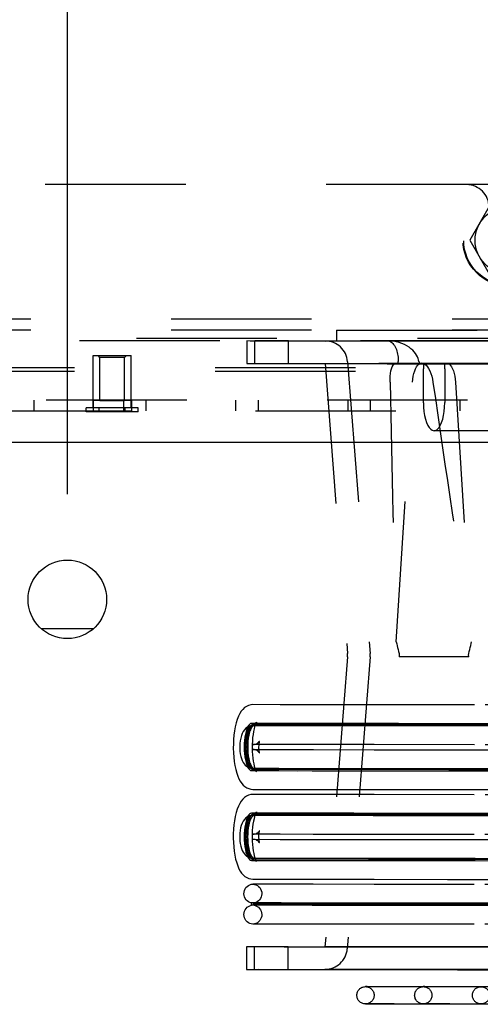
# Model space of a CAD drawing. Header units: inches. Extents: x 0 to 142, y 0 to 92.
# Tile 52 of 65: x 113.08 to 115.64, y 45.84 to 51.33. Entities that reach past the tile are written whole.
import ezdxf

# ---------------------------------------------------------------- set-up
doc = ezdxf.new("R2010")
doc.units = ezdxf.units.IN
doc.header["$LTSCALE"] = 7.824912
doc.header["$MEASUREMENT"] = 0
doc.linetypes.add('HIDDEN', pattern=[0.2, 0.1, -0.1])
doc.layers.get('0').update_dxf_attribs({"linetype": 'CONTINUOUS'})
for name, color, linetype in [('02___PRT_ALL_AXES', 7, 'CONTINUOUS'), ('03___PRT_ALL_CURVES', 7, 'CONTINUOUS'), ('06___PRT_ALL_SURFS', 7, 'CONTINUOUS'), ('DEFAULT_2', 8, 'HIDDEN'), ('DIMENSIONS', 7, 'CONTINUOUS')]:
    doc.layers.add(name, color=color, linetype=linetype)
doc.styles.get("Standard").update_dxf_attribs({"font": 'arial.ttf'})
doc.dimstyles.new('DIMSTYLE_1', dxfattribs={"dimtxt": 0.711356, "dimasz": 0.836889, "dimexe": 0.09, "dimexo": 0.07, "dimgap": 0.0425, "dimtad": 0, "dimtih": 1, "dimtoh": 1, "dimzin": 4, "dimdsep": 46, "dimtxsty": 'Standard', "dimblk": '_FILLED', "dimblk1": '_FILLED', "dimblk2": '_FILLED', "dimcen": 0.09, "dimazin": 1, "dimtfac": 1, "dimtdec": 3, "dimtofl": 0, "dimtmove": 0, "dimatfit": 3, "dimldrblk": '_FILLED', "dimfxl": 1, "dimtolj": 1, "dimtzin": 4, "dimarcsym": 0})

# ---------------------------------------------------------------- blocks, each defined once
blk = doc.blocks.new('_FILLED')
at = {"color": 0, "linetype": 'ByBlock'}
blk.add_solid([(0, 0), (-1, 0.2), (-1, -0.2)], dxfattribs=at)
blk = doc.blocks.new('*D14')
at = {"layer": 'DIMENSIONS', "color": 2, "linetype": 'Continuous'}
for p, q in [((113.3428, 48.6859), (113.3428, 54.9858)), ((119.3428, 48.6859), (119.3428, 54.9858)), ((113.3428, 54.2326), (115.0206, 54.2326)), ((119.3428, 54.2326), (117.665, 54.2326))]:
    blk.add_line(p, q, dxfattribs=at)
at = {"layer": 'DIMENSIONS', "color": 2, "linetype": 'Continuous', "xscale": 0.8368889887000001, "yscale": 0.8368889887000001, "zscale": 0.8368889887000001, "rotation": 180}
blk.add_blockref('_FILLED', (113.3428, 54.2326), dxfattribs=at)
at = {"layer": 'DIMENSIONS', "color": 2, "linetype": 'Continuous', "xscale": 0.8368889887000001, "yscale": 0.8368889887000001, "zscale": 0.8368889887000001}
blk.add_blockref('_FILLED', (119.3428, 54.2326), dxfattribs=at)
at = {"layer": 'DIMENSIONS', "color": 2, "linetype": 'Continuous', "insert": (116.3428, 54.5883), "char_height": 0.71136, "width": 1.933089, "attachment_point": 2, "line_spacing_factor": 0.9}
blk.add_mtext('6.00\\Ptyp.', dxfattribs=at)

msp = doc.modelspace()

# ---------------------------------------------------------------- linework, layer by layer
at = {"color": 3, "linetype": 'Continuous'}
msp.add_line((106.5803, 48.9751), (132.1053, 48.9751), dxfattribs=at)
at = {"color": 7, "linetype": 'Continuous'}
msp.add_line((113.4864, 47.9351), (113.1993, 47.9351), dxfattribs=at)
at = {"color": 3, "linetype": 'Continuous'}
msp.add_circle((113.3428, 48.1001), 0.2188, dxfattribs=at)
at = {"layer": '02___PRT_ALL_AXES', "color": 8, "linetype": 'HIDDEN'}
for p, q in [((114.8428, 49.6001), (114.8428, 49.5401)), ((114.8428, 49.6001), (115.9129, 49.6001)), ((114.8428, 49.5401), (123.8428, 49.5401)), ((113.4868, 49.1661), (113.4868, 49.4576)), ((113.4868, 49.4576), (113.6988, 49.4576)), ((113.6988, 49.1661), (113.6988, 49.4576)), ((113.4863, 49.2101), (113.4863, 49.1501)), ((113.4863, 49.2101), (113.6994, 49.2101)), ((113.6994, 49.2101), (113.6994, 49.1501)), ((113.4863, 49.1501), (113.6994, 49.1501))]:
    msp.add_line(p, q, dxfattribs=at)
at = {"layer": '03___PRT_ALL_CURVES', "color": 8, "linetype": 'HIDDEN'}
for points in [[(114.3766, 47.1528), (114.3691, 47.1552), (114.3618, 47.1622), (114.3552, 47.1737), (114.3492, 47.1894), (114.3444, 47.2083), (114.3409, 47.2298), (114.3387, 47.2531), (114.3379, 47.2778), (114.3387, 47.3021), (114.3409, 47.3255), (114.3444, 47.347), (114.3493, 47.3662), (114.3552, 47.3817), (114.3618, 47.3932), (114.3691, 47.4003), (114.3767, 47.4028)], [(117.2175, 47.4), (116.5782, 47.4004), (115.9911, 47.4009), (115.4682, 47.4014), (115.0202, 47.4019), (114.6484, 47.4023), (114.3767, 47.4028)], [(117.2173, 47.15), (116.578, 47.1504), (115.9909, 47.1509), (115.468, 47.1514), (115.02, 47.1519), (114.6483, 47.1523), (114.3766, 47.1528)], [(114.3764, 46.6528), (114.3688, 46.6552), (114.3616, 46.6622), (114.3549, 46.6737), (114.349, 46.6894), (114.3442, 46.7083), (114.3407, 46.7298), (114.3385, 46.7531), (114.3377, 46.7778), (114.3385, 46.8021), (114.3406, 46.8255), (114.3442, 46.847), (114.3491, 46.8662), (114.3549, 46.8817), (114.3616, 46.8932), (114.3688, 46.9003), (114.3765, 46.9028)], [(117.2172, 46.9), (116.5779, 46.9004), (115.9908, 46.9009), (115.4679, 46.9014), (115.0199, 46.9019), (114.6482, 46.9023), (114.3765, 46.9028)], [(117.2171, 46.65), (116.5778, 46.6504), (115.9907, 46.6509), (115.4678, 46.6514), (115.0198, 46.6519), (114.6481, 46.6523), (114.3764, 46.6528)], [(117.217, 46.4), (116.5777, 46.4004), (115.9906, 46.4009), (115.4677, 46.4014), (115.0197, 46.4019), (114.648, 46.4023), (114.3762, 46.4028)]]:
    msp.add_lwpolyline(points, dxfattribs=at)
at = {"layer": '06___PRT_ALL_SURFS', "color": 8, "linetype": 'HIDDEN'}
for p, q in [((113.4485, 49.1451), (113.4485, 49.1661)), ((113.7372, 49.1661), (113.4485, 49.1661)), ((113.7372, 49.1451), (113.4485, 49.1451)), ((113.5207, 49.1451), (113.5207, 49.1661)), ((113.665, 49.1451), (113.665, 49.1661)), ((113.7372, 49.1451), (113.7372, 49.1661))]:
    msp.add_line(p, q, dxfattribs=at)
at = {"layer": 'DEFAULT_2', "color": 8, "linetype": 'HIDDEN'}
for p, q in [((115.5672, 50.4101), (108.9518, 50.4101)), ((116.0352, 50.4101), (115.5672, 50.4101)), ((115.6929, 50.2876), (115.5847, 50.1001)), ((115.5847, 50.1001), (115.6929, 49.9126)), ((131.9183, 49.6601), (106.7673, 49.6601)), ((131.9183, 49.6001), (106.7673, 49.6001)), ((107.4678, 49.5541), (131.2178, 49.5541)), ((129.8428, 49.5401), (108.8428, 49.5401)), ((114.3424, 49.5395), (114.3423, 49.4145)), ((114.387, 49.4144), (114.387, 49.5394)), ((114.3872, 49.5394), (114.3871, 49.5394)), ((114.412, 49.5394), (114.3872, 49.5394)), ((114.485, 49.5394), (114.412, 49.5394)), ((114.517, 49.5394), (114.485, 49.5394)), ((114.575, 49.5393), (114.517, 49.5394)), ((114.575, 49.4143), (114.575, 49.5393)), ((115.1268, 49.5399), (115.0216, 49.5398)), ((117.697, 49.5382), (115.1268, 49.5399)), ((113.5238, 49.4476), (113.5138, 49.4576)), ((113.5138, 49.4576), (113.6718, 49.4576)), ((113.5238, 49.2076), (113.5238, 49.4476)), ((113.6618, 49.4476), (113.5238, 49.4476)), ((113.6618, 49.4476), (113.6718, 49.4576)), ((113.6618, 49.2076), (113.6618, 49.4476)), ((114.387, 49.4144), (114.3871, 49.4144)), ((114.3871, 49.4144), (114.4114, 49.4144)), ((114.4114, 49.4144), (114.4848, 49.4144)), ((114.4848, 49.4144), (114.517, 49.4144)), ((114.517, 49.4144), (114.5749, 49.4143)), ((114.7793, 49.4142), (114.9038, 47.7989)), ((114.904, 49.4239), (115.0292, 47.7988)), ((115.1739, 49.4148), (115.3136, 49.4147)), ((115.1864, 49.4148), (115.1865, 49.418)), ((115.1865, 49.4212), (115.1866, 49.4245)), ((115.1865, 49.418), (115.1865, 49.4212)), ((115.4445, 49.4148), (115.3035, 49.4149)), ((115.3274, 49.4147), (115.3136, 49.4147)), ((115.4584, 49.4148), (115.3186, 49.4149)), ((115.4583, 49.4148), (115.4445, 49.4148)), ((115.4583, 49.4148), (115.4584, 49.4148)), ((107.9058, 49.3921), (130.7798, 49.3921)), ((107.9058, 49.3721), (130.7798, 49.3721)), ((115.3261, 49.1957), (115.3262, 49.3837)), ((115.4456, 49.3838), (115.4455, 49.1958)), ((115.1752, 47.864), (115.2663, 49.3098)), ((115.5055, 49.31), (115.5952, 47.8643)), ((131.2228, 49.2101), (107.4628, 49.2101)), ((113.1553, 49.2101), (113.1553, 49.1501)), ((113.5238, 49.2076), (113.6618, 49.2076)), ((113.6553, 49.2101), (113.6553, 49.1501)), ((113.7803, 49.2101), (113.7803, 49.1501)), ((114.2803, 49.2101), (114.2803, 49.1501)), ((114.4053, 49.2101), (114.4053, 49.1501)), ((114.9053, 49.2101), (114.9053, 49.1501)), ((115.0303, 49.2101), (115.0303, 49.1501)), ((115.5303, 49.2101), (115.5303, 49.1501)), ((106.5653, 49.1501), (132.1203, 49.1501)), ((117.6967, 49.0382), (115.3857, 49.0397)), ((114.9038, 47.7795), (114.7778, 46.1642)), ((115.0292, 47.7795), (114.9024, 46.1545)), ((114.9038, 47.7795), (114.9038, 47.7989)), ((115.0292, 47.7795), (115.0292, 47.7988)), ((115.5795, 47.7802), (115.1909, 47.7799)), ((114.528, 47.5134), (114.3768, 47.5137)), ((114.7135, 47.5131), (114.528, 47.5134)), ((115.0529, 47.5127), (114.7135, 47.5131)), ((115.6105, 47.5121), (115.0529, 47.5127)), ((116.4524, 47.5114), (115.6105, 47.5121)), ((114.3691, 47.3963), (114.3673, 47.3961)), ((114.5206, 47.409), (114.3691, 47.4093)), ((114.5206, 47.396), (114.3691, 47.3963)), ((114.3843, 47.4093), (114.3823, 47.4091)), ((114.5353, 47.409), (114.3843, 47.4093)), ((114.5353, 47.396), (114.3843, 47.3963)), ((114.7063, 47.4087), (114.5206, 47.409)), ((114.7063, 47.3957), (114.5206, 47.396)), ((114.7205, 47.4087), (114.5353, 47.409)), ((114.7205, 47.3957), (114.5353, 47.396)), ((115.1878, 47.4082), (114.7063, 47.4087)), ((115.1877, 47.3952), (114.7063, 47.3957)), ((114.9385, 47.4085), (114.7205, 47.4087)), ((114.9385, 47.3955), (114.7205, 47.3957)), ((115.7723, 47.4076), (115.0463, 47.4083)), ((115.7723, 47.3946), (115.0463, 47.3953)), ((116.641, 47.4069), (115.6048, 47.4077)), ((116.641, 47.3939), (115.6048, 47.3947)), ((114.5279, 47.2916), (114.3767, 47.2919)), ((114.7134, 47.2913), (114.5279, 47.2916)), ((115.0528, 47.2909), (114.7134, 47.2913)), ((115.6104, 47.2904), (115.0528, 47.2909)), ((116.4523, 47.2896), (115.6104, 47.2904)), ((114.3766, 47.2637), (114.5279, 47.2634)), ((114.5279, 47.2634), (114.7133, 47.2631)), ((114.7133, 47.2631), (115.0527, 47.2627)), ((115.0527, 47.2627), (115.4604, 47.2623)), ((114.3672, 47.1594), (114.369, 47.1593)), ((114.369, 47.1593), (114.5204, 47.159)), ((114.369, 47.1463), (114.5204, 47.146)), ((114.3822, 47.1464), (114.3842, 47.1463)), ((114.5204, 47.159), (114.8254, 47.1586)), ((114.5204, 47.146), (114.8254, 47.1456)), ((114.7062, 47.1587), (114.9384, 47.1585)), ((114.7062, 47.1457), (114.9384, 47.1455)), ((114.9249, 47.1585), (115.0592, 47.1583)), ((114.9249, 47.1455), (115.0592, 47.1453)), ((115.0462, 47.1583), (115.4662, 47.1579)), ((115.0462, 47.1453), (115.4662, 47.1449)), ((115.4545, 47.1579), (115.6159, 47.1577)), ((115.4545, 47.1449), (115.6159, 47.1447)), ((115.6047, 47.1577), (116.1031, 47.1573)), ((115.6047, 47.1447), (116.1031, 47.1443)), ((114.3765, 47.0419), (114.5277, 47.0416)), ((114.5277, 47.0134), (114.3765, 47.0137)), ((114.5277, 47.0416), (114.7132, 47.0413)), ((114.7132, 47.0131), (114.5277, 47.0134)), ((114.7132, 47.0413), (115.0526, 47.0409)), ((115.0526, 47.0127), (114.7132, 47.0131)), ((115.0526, 47.0409), (115.4603, 47.0405)), ((115.6102, 47.0121), (115.0526, 47.0127)), ((116.4522, 47.0114), (115.6102, 47.0121)), ((114.3689, 46.8963), (114.3671, 46.8961)), ((114.5203, 46.909), (114.3689, 46.9093)), ((114.5203, 46.896), (114.3689, 46.8963)), ((114.3841, 46.9093), (114.3821, 46.9091)), ((114.5351, 46.909), (114.3841, 46.9093)), ((114.535, 46.896), (114.3841, 46.8963)), ((114.7061, 46.9087), (114.5203, 46.909)), ((114.7061, 46.8957), (114.5203, 46.896)), ((114.7202, 46.8957), (114.535, 46.896)), ((114.7202, 46.9087), (114.5351, 46.909)), ((115.1875, 46.9082), (114.7061, 46.9087)), ((115.1875, 46.8952), (114.7061, 46.8957)), ((114.9383, 46.9085), (114.7202, 46.9087)), ((114.9383, 46.8955), (114.7202, 46.8957)), ((115.772, 46.8946), (115.046, 46.8953)), ((115.772, 46.9076), (115.0461, 46.9083)), ((116.6408, 46.9069), (115.6045, 46.9077)), ((116.6408, 46.8939), (115.6045, 46.8947)), ((114.5276, 46.7916), (114.3764, 46.7919)), ((114.7131, 46.7913), (114.5276, 46.7916)), ((115.0525, 46.7909), (114.7131, 46.7913)), ((115.6101, 46.7904), (115.0525, 46.7909)), ((116.4521, 46.7896), (115.6101, 46.7904)), ((114.3764, 46.7637), (114.5276, 46.7634)), ((114.5276, 46.7634), (114.7131, 46.7631)), ((114.7131, 46.7631), (115.0525, 46.7627)), ((115.0525, 46.7627), (115.4602, 46.7623)), ((114.367, 46.6594), (114.3688, 46.6593)), ((114.3687, 46.6463), (114.5202, 46.646)), ((114.3688, 46.6593), (114.5202, 46.659)), ((114.382, 46.6464), (114.384, 46.6463)), ((114.5202, 46.659), (114.8251, 46.6586)), ((114.5202, 46.646), (114.8251, 46.6456)), ((114.706, 46.6587), (114.9381, 46.6585)), ((114.706, 46.6457), (114.9381, 46.6455)), ((114.9247, 46.6585), (115.059, 46.6583)), ((114.9247, 46.6455), (115.059, 46.6453)), ((115.0459, 46.6583), (115.466, 46.6579)), ((115.0459, 46.6453), (115.466, 46.6449)), ((115.4543, 46.6579), (115.6157, 46.6577)), ((115.4543, 46.6449), (115.6157, 46.6447)), ((115.6044, 46.6577), (116.1028, 46.6573)), ((115.6044, 46.6447), (116.1028, 46.6443)), ((114.3763, 46.5419), (114.5275, 46.5416)), ((114.5275, 46.5134), (114.3763, 46.5137)), ((114.5275, 46.5416), (114.713, 46.5413)), ((114.713, 46.5131), (114.5275, 46.5134)), ((114.713, 46.5413), (115.0524, 46.5409)), ((115.0524, 46.5127), (114.713, 46.5131)), ((115.0524, 46.5409), (115.4601, 46.5405)), ((115.61, 46.5121), (115.0524, 46.5127)), ((116.4519, 46.5114), (115.61, 46.5121)), ((114.3686, 46.3963), (114.3686, 46.4093)), ((114.5201, 46.409), (114.3686, 46.4093)), ((114.3838, 46.4093), (114.3838, 46.3963)), ((114.5348, 46.409), (114.3838, 46.4093)), ((114.7059, 46.4087), (114.5201, 46.409)), ((114.72, 46.4087), (114.5348, 46.409)), ((115.1873, 46.4082), (114.7059, 46.4087)), ((114.938, 46.4085), (114.72, 46.4087)), ((115.7718, 46.4076), (115.0458, 46.4083)), ((116.6405, 46.4069), (115.6043, 46.4077)), ((114.5201, 46.396), (114.3686, 46.3963)), ((114.5348, 46.396), (114.3838, 46.3963)), ((114.7059, 46.3957), (114.5201, 46.396)), ((114.72, 46.3957), (114.5348, 46.396)), ((115.1873, 46.3952), (114.7059, 46.3957)), ((114.938, 46.3955), (114.72, 46.3957)), ((115.7718, 46.3946), (115.0458, 46.3953)), ((116.6405, 46.3939), (115.6043, 46.3947)), ((114.5274, 46.2916), (114.3762, 46.2919)), ((114.7129, 46.2913), (114.5274, 46.2916)), ((115.0523, 46.2909), (114.7129, 46.2913)), ((115.6099, 46.2904), (115.0523, 46.2909)), ((116.4518, 46.2896), (115.6099, 46.2904)), ((114.3408, 46.1645), (114.3407, 46.0395)), ((114.3854, 46.0394), (114.3854, 46.1644)), ((114.3856, 46.1644), (114.3855, 46.1644)), ((114.4104, 46.1645), (114.3856, 46.1644)), ((114.4834, 46.1644), (114.4104, 46.1645)), ((114.5154, 46.1644), (114.4834, 46.1644)), ((114.5734, 46.1643), (114.5154, 46.1644)), ((114.5734, 46.0393), (114.5734, 46.1643)), ((114.3854, 46.0394), (114.3855, 46.0394)), ((114.3855, 46.0394), (114.4098, 46.0395)), ((114.4098, 46.0395), (114.4832, 46.0394)), ((114.4832, 46.0394), (114.5154, 46.0394)), ((114.5154, 46.0394), (114.5733, 46.0393))]:
    msp.add_line(p, q, dxfattribs=at)
for points in [[(118.0752, 49.5354), (116.5282, 49.5365), (116.2528, 49.5367), (115.9918, 49.5369), (115.7467, 49.5371), (115.5183, 49.5374), (115.3079, 49.5376), (115.1162, 49.5378), (114.9441, 49.538), (114.7923, 49.5383), (114.6617, 49.5385), (114.5527, 49.5387), (114.466, 49.5389), (114.402, 49.5391), (114.361, 49.5392), (114.3432, 49.5394), (114.3424, 49.5395)], [(114.7981, 49.539), (114.7892, 49.5391), (114.7794, 49.5392), (114.7892, 49.5394), (114.8184, 49.5395), (114.8671, 49.5396), (114.9349, 49.5397), (115.0216, 49.5398)], [(116.8073, 49.5365), (115.9118, 49.5373), (115.7223, 49.5375), (115.5484, 49.5377), (115.3907, 49.5379), (115.25, 49.5381), (115.1267, 49.5383), (115.0216, 49.5384), (114.9349, 49.5386), (114.8671, 49.5388), (114.8184, 49.5389), (114.7981, 49.539)], [(115.1267, 49.5399), (115.25, 49.54), (115.3907, 49.54), (115.5484, 49.5401), (115.7223, 49.5401)], [(115.1267, 49.5399), (115.1329, 49.5393), (115.1388, 49.5375), (115.1446, 49.5346), (115.1503, 49.5307), (115.1556, 49.5258), (115.1606, 49.52), (115.1652, 49.5136), (115.1693, 49.5065), (115.173, 49.499), (115.1761, 49.4912), (115.1789, 49.4832), (115.1812, 49.4749), (115.183, 49.4666), (115.1845, 49.4582), (115.1856, 49.4497), (115.1862, 49.4413), (115.1866, 49.4328), (115.1866, 49.4245)], [(115.1398, 49.5395), (115.1376, 49.5396), (115.1355, 49.5397), (115.1333, 49.5398), (115.1311, 49.5399), (115.1289, 49.5399), (115.1268, 49.5399)], [(115.3018, 49.4245), (115.2998, 49.4335), (115.2968, 49.4426), (115.2929, 49.4517), (115.288, 49.4607), (115.2821, 49.4698), (115.275, 49.4787), (115.2668, 49.4875), (115.2573, 49.496), (115.2465, 49.5042), (115.2345, 49.5119), (115.2211, 49.519), (115.2066, 49.5253), (115.1911, 49.5306), (115.1747, 49.5348), (115.1576, 49.5378), (115.1398, 49.5395)], [(114.3424, 49.4145), (114.3432, 49.4144), (114.3614, 49.4142), (114.4029, 49.4141), (114.4676, 49.4139), (114.5552, 49.4137), (114.6652, 49.4135), (114.7971, 49.4133), (114.9504, 49.413), (115.1242, 49.4128), (115.318, 49.4126), (115.5305, 49.4124), (115.7611, 49.4121), (116.0084, 49.4119), (116.2716, 49.4117), (116.5492, 49.4114), (117.1428, 49.411)], [(114.7793, 49.4142), (114.78, 49.4143), (114.7962, 49.4144), (114.8343, 49.4146), (114.8944, 49.4147), (114.9758, 49.4148), (115.0785, 49.4149), (115.2017, 49.415), (115.345, 49.415), (115.5075, 49.4151), (115.6886, 49.4151), (115.8873, 49.4151), (116.1026, 49.4151)], [(115.1406, 49.3099), (115.1406, 49.3271), (115.1415, 49.3435), (115.1432, 49.3588), (115.1457, 49.3728), (115.1489, 49.385), (115.1528, 49.3954), (115.1573, 49.4038), (115.1624, 49.4098), (115.168, 49.4135), (115.1739, 49.4148)], [(115.2663, 49.3098), (115.2679, 49.3272), (115.2703, 49.3434), (115.2737, 49.3587), (115.2778, 49.3726), (115.2826, 49.3849), (115.288, 49.3953), (115.2939, 49.4036), (115.3002, 49.4097), (115.3068, 49.4134), (115.3136, 49.4147)], [(115.3018, 49.4245), (115.3021, 49.4229), (115.3024, 49.4213), (115.3027, 49.4197), (115.3029, 49.4181), (115.3032, 49.4165), (115.3035, 49.4149)], [(115.3186, 49.4149), (115.3262, 49.4136), (115.3338, 49.41), (115.3413, 49.4039), (115.3486, 49.3956), (115.3555, 49.3852), (115.3619, 49.373), (115.3677, 49.3591), (115.3726, 49.3437), (115.3767, 49.3273), (115.3798, 49.3101)], [(115.3274, 49.4147), (115.3271, 49.4096), (115.3268, 49.4044), (115.3265, 49.3993), (115.3264, 49.3941), (115.3263, 49.3889), (115.3262, 49.3837)], [(115.4456, 49.3838), (115.4456, 49.389), (115.4455, 49.3942), (115.4453, 49.3994), (115.4451, 49.4045), (115.4448, 49.4097), (115.4445, 49.4148)], [(115.4584, 49.4148), (115.4651, 49.4135), (115.4717, 49.4098), (115.478, 49.4037), (115.4839, 49.3954), (115.4893, 49.385), (115.4941, 49.3728), (115.4982, 49.3589), (115.5015, 49.3436), (115.5039, 49.3273), (115.5055, 49.31)], [(115.3261, 49.1957), (115.3269, 49.1707), (115.3291, 49.1471), (115.3327, 49.1244), (115.3376, 49.1036), (115.3437, 49.0852), (115.3507, 49.0695), (115.3586, 49.0569), (115.3671, 49.0475), (115.3762, 49.0418), (115.3857, 49.0397)], [(115.3857, 49.0397), (115.3949, 49.0416), (115.404, 49.0472), (115.4126, 49.0564), (115.4205, 49.0689), (115.4277, 49.0846), (115.4338, 49.1031), (115.4388, 49.1241), (115.4425, 49.1469), (115.4447, 49.1707), (115.4455, 49.1958)], [(115.1752, 47.864), (115.1778, 47.8531), (115.1803, 47.8422), (115.1829, 47.8314), (115.1856, 47.8207), (115.1882, 47.8099), (115.1909, 47.7993)], [(115.5795, 47.7995), (115.5822, 47.8102), (115.5848, 47.8209), (115.5875, 47.8317), (115.5901, 47.8425), (115.5927, 47.8534), (115.5952, 47.8643)], [(115.1909, 47.7993), (115.1916, 47.796), (115.192, 47.7927), (115.1921, 47.7893), (115.1919, 47.786), (115.1915, 47.7829), (115.1909, 47.7799)], [(115.5795, 47.7802), (115.5788, 47.7835), (115.5784, 47.7868), (115.5783, 47.7901), (115.5784, 47.7934), (115.5788, 47.7965), (115.5795, 47.7995)], [(114.3768, 47.5137), (114.3648, 47.5126), (114.3529, 47.5095), (114.3413, 47.5042), (114.3304, 47.4969), (114.3204, 47.4876), (114.3113, 47.4765), (114.3033, 47.4638), (114.296, 47.449), (114.2892, 47.4317), (114.2832, 47.4121), (114.278, 47.3903), (114.2739, 47.3671), (114.2708, 47.3435), (114.2687, 47.3194), (114.2676, 47.295), (114.2674, 47.2704), (114.2681, 47.246), (114.2698, 47.2218), (114.2725, 47.1979), (114.2761, 47.1749), (114.2808, 47.1528), (114.2863, 47.1326), (114.2923, 47.1152), (114.2989, 47.1), (114.3061, 47.0868), (114.314, 47.0754), (114.3226, 47.0655), (114.3321, 47.0572), (114.3424, 47.0506), (114.3533, 47.0458), (114.3648, 47.0429), (114.3765, 47.0419)], [(114.3673, 47.3961), (114.3569, 47.3935), (114.3469, 47.3889), (114.3377, 47.3824), (114.3294, 47.3742), (114.3225, 47.3645), (114.3168, 47.3535), (114.3122, 47.3412), (114.3085, 47.3273), (114.3058, 47.3123), (114.3043, 47.2977), (114.3036, 47.2832), (114.3037, 47.2687), (114.3046, 47.2542), (114.3064, 47.2395), (114.3091, 47.2256), (114.3125, 47.2131), (114.3168, 47.202), (114.3218, 47.1922), (114.3275, 47.1837), (114.3341, 47.1764), (114.3413, 47.1702), (114.3493, 47.1654), (114.3578, 47.1617), (114.3672, 47.1594)], [(114.3691, 47.4093), (114.3633, 47.4079), (114.3576, 47.404), (114.3522, 47.3974), (114.3471, 47.3884), (114.3424, 47.3772), (114.3383, 47.3639), (114.3348, 47.3489), (114.332, 47.3325), (114.33, 47.3149), (114.3287, 47.2966), (114.3283, 47.2779), (114.3287, 47.2591), (114.33, 47.2408), (114.332, 47.2232), (114.3348, 47.2068), (114.3382, 47.1917), (114.3423, 47.1785), (114.347, 47.1672), (114.3521, 47.1582), (114.3575, 47.1516), (114.3631, 47.1477), (114.369, 47.1463)], [(114.3673, 47.3961), (114.3638, 47.395), (114.3588, 47.3915), (114.3539, 47.3856), (114.3493, 47.3775), (114.3451, 47.3674), (114.3413, 47.3554), (114.3382, 47.3419), (114.3357, 47.3271), (114.3339, 47.3112), (114.3327, 47.2947), (114.3324, 47.2778), (114.3327, 47.261), (114.3338, 47.2445), (114.3356, 47.2286), (114.3381, 47.2138), (114.3413, 47.2002), (114.345, 47.1883), (114.3492, 47.1781), (114.3538, 47.17), (114.3587, 47.1641), (114.3637, 47.1605), (114.3672, 47.1594)], [(114.3823, 47.4091), (114.3785, 47.4079), (114.3728, 47.404), (114.3674, 47.3974), (114.3623, 47.3884), (114.3576, 47.3772), (114.3535, 47.3639), (114.35, 47.3489), (114.3472, 47.3325), (114.3452, 47.3149), (114.344, 47.2966), (114.3435, 47.2778), (114.3439, 47.2591), (114.3452, 47.2408), (114.3472, 47.2232), (114.35, 47.2068), (114.3534, 47.1917), (114.3575, 47.1785), (114.3622, 47.1672), (114.3673, 47.1582), (114.3727, 47.1516), (114.3783, 47.1477), (114.3822, 47.1464)], [(114.3843, 47.3963), (114.379, 47.395), (114.374, 47.3915), (114.3691, 47.3856), (114.3645, 47.3775), (114.3603, 47.3674), (114.3566, 47.3554), (114.3534, 47.3419), (114.3509, 47.3271), (114.3491, 47.3112), (114.3479, 47.2947), (114.3476, 47.2778), (114.3479, 47.261), (114.349, 47.2445), (114.3509, 47.2286), (114.3534, 47.2138), (114.3565, 47.2002), (114.3602, 47.1883), (114.3644, 47.1781), (114.369, 47.17), (114.3739, 47.1641), (114.3789, 47.1605), (114.3842, 47.1593)], [(114.3965, 47.4153), (114.3968, 47.4156), (114.3972, 47.4161), (114.3964, 47.415), (114.3947, 47.412), (114.3923, 47.4071), (114.3894, 47.3999), (114.3862, 47.3903), (114.383, 47.3783), (114.3799, 47.3641), (114.3772, 47.3481), (114.375, 47.3306), (114.3735, 47.3119), (114.3726, 47.2924), (114.3724, 47.2727), (114.3729, 47.2531), (114.3742, 47.2339), (114.3761, 47.2157), (114.3785, 47.1988), (114.3814, 47.1837), (114.3845, 47.1707), (114.3877, 47.1601), (114.3907, 47.1519), (114.3934, 47.1459), (114.3944, 47.1439)], [(114.3823, 47.4091), (114.3847, 47.4096), (114.3908, 47.4117), (114.3947, 47.414), (114.3965, 47.4153)], [(114.3766, 47.2919), (114.3838, 47.2924), (114.3905, 47.294), (114.3964, 47.2963), (114.4014, 47.2991), (114.4054, 47.3021), (114.4085, 47.3051), (114.4107, 47.3077), (114.412, 47.3097), (114.4127, 47.3108), (114.4128, 47.311)], [(114.4128, 47.311), (114.4128, 47.3111), (114.4126, 47.3104), (114.412, 47.3087), (114.4113, 47.3061), (114.4106, 47.3024), (114.4098, 47.2977), (114.4092, 47.2922), (114.4087, 47.2858), (114.4085, 47.279), (114.4086, 47.2721), (114.409, 47.2656), (114.4095, 47.2599), (114.4102, 47.255), (114.411, 47.251), (114.4117, 47.248), (114.4121, 47.2464)], [(114.4121, 47.2464), (114.4123, 47.2459), (114.4127, 47.2447), (114.4128, 47.2444), (114.4126, 47.2449), (114.4119, 47.246), (114.4107, 47.2477), (114.4089, 47.2499), (114.4065, 47.2524), (114.4034, 47.2549), (114.3995, 47.2575), (114.3948, 47.2599), (114.3894, 47.2619), (114.3833, 47.2632), (114.3767, 47.2637)], [(115.4604, 47.2623), (115.6103, 47.2621), (116.0983, 47.2617)], [(114.3944, 47.1439), (114.3955, 47.142), (114.3968, 47.1399), (114.3972, 47.1395), (114.3963, 47.1403), (114.3939, 47.142), (114.3899, 47.1442), (114.3841, 47.1461), (114.3822, 47.1464)], [(114.3842, 47.1593), (114.4553, 47.1591), (114.6236, 47.1589)], [(114.3842, 47.1463), (114.4553, 47.1461), (114.6236, 47.1459)], [(114.3766, 47.0137), (114.3646, 47.0126), (114.3527, 47.0095), (114.341, 47.0042), (114.3301, 46.9969), (114.3201, 46.9876), (114.3111, 46.9765), (114.3031, 46.9638), (114.2958, 46.949), (114.289, 46.9317), (114.283, 46.9121), (114.2778, 46.8903), (114.2736, 46.8671), (114.2706, 46.8435), (114.2685, 46.8194), (114.2674, 46.795), (114.2672, 46.7704), (114.2679, 46.746), (114.2696, 46.7218), (114.2722, 46.6979), (114.2759, 46.6749), (114.2805, 46.6528), (114.2861, 46.6326), (114.2921, 46.6152), (114.2987, 46.6), (114.3059, 46.5868), (114.3137, 46.5754), (114.3224, 46.5655), (114.3319, 46.5572), (114.3421, 46.5507), (114.3531, 46.5458), (114.3645, 46.5429), (114.3762, 46.5419)], [(115.4603, 47.0405), (115.6102, 47.0404), (116.0982, 47.0399)], [(114.3671, 46.8961), (114.3566, 46.8935), (114.3467, 46.8889), (114.3374, 46.8824), (114.3292, 46.8742), (114.3223, 46.8645), (114.3166, 46.8535), (114.312, 46.8412), (114.3083, 46.8273), (114.3056, 46.8123), (114.304, 46.7977), (114.3033, 46.7832), (114.3034, 46.7687), (114.3043, 46.7542), (114.3061, 46.7395), (114.3088, 46.7256), (114.3123, 46.7131), (114.3165, 46.702), (114.3215, 46.6922), (114.3273, 46.6837), (114.3338, 46.6764), (114.3411, 46.6702), (114.349, 46.6654), (114.3576, 46.6617), (114.367, 46.6594)], [(114.3689, 46.9093), (114.363, 46.9079), (114.3574, 46.904), (114.352, 46.8974), (114.3468, 46.8884), (114.3422, 46.8772), (114.3381, 46.8639), (114.3346, 46.8489), (114.3318, 46.8325), (114.3298, 46.8149), (114.3285, 46.7966), (114.3281, 46.7779), (114.3285, 46.7591), (114.3297, 46.7408), (114.3317, 46.7232), (114.3345, 46.7068), (114.338, 46.6917), (114.3421, 46.6785), (114.3467, 46.6672), (114.3518, 46.6582), (114.3573, 46.6516), (114.3629, 46.6477), (114.3687, 46.6463)], [(114.3671, 46.8961), (114.3636, 46.895), (114.3585, 46.8915), (114.3536, 46.8856), (114.349, 46.8775), (114.3448, 46.8674), (114.3411, 46.8554), (114.338, 46.8419), (114.3354, 46.8271), (114.3336, 46.8112), (114.3325, 46.7947), (114.3321, 46.7778), (114.3325, 46.761), (114.3336, 46.7445), (114.3354, 46.7286), (114.3379, 46.7138), (114.341, 46.7002), (114.3447, 46.6883), (114.3489, 46.6781), (114.3535, 46.67), (114.3584, 46.6641), (114.3635, 46.6605), (114.367, 46.6594)], [(114.3821, 46.9091), (114.3782, 46.9079), (114.3726, 46.904), (114.3672, 46.8974), (114.3621, 46.8884), (114.3574, 46.8772), (114.3533, 46.8639), (114.3498, 46.8489), (114.347, 46.8325), (114.345, 46.8149), (114.3437, 46.7966), (114.3433, 46.7778), (114.3437, 46.7591), (114.3449, 46.7408), (114.347, 46.7232), (114.3497, 46.7068), (114.3532, 46.6917), (114.3573, 46.6785), (114.362, 46.6672), (114.3671, 46.6582), (114.3725, 46.6516), (114.3781, 46.6477), (114.382, 46.6464)], [(114.3841, 46.8963), (114.3788, 46.895), (114.3737, 46.8915), (114.3688, 46.8856), (114.3642, 46.8775), (114.36, 46.8674), (114.3563, 46.8554), (114.3532, 46.8419), (114.3507, 46.8271), (114.3488, 46.8112), (114.3477, 46.7947), (114.3473, 46.7778), (114.3477, 46.761), (114.3488, 46.7445), (114.3506, 46.7286), (114.3531, 46.7138), (114.3563, 46.7002), (114.36, 46.6883), (114.3641, 46.6781), (114.3687, 46.67), (114.3736, 46.6641), (114.3787, 46.6605), (114.384, 46.6593)], [(114.3963, 46.9153), (114.3966, 46.9156), (114.397, 46.9161), (114.3962, 46.915), (114.3945, 46.912), (114.392, 46.9071), (114.3891, 46.8999), (114.3859, 46.8903), (114.3827, 46.8783), (114.3797, 46.8641), (114.377, 46.8481), (114.3748, 46.8306), (114.3732, 46.8119), (114.3723, 46.7924), (114.3721, 46.7727), (114.3727, 46.7531), (114.3739, 46.7339), (114.3758, 46.7157), (114.3783, 46.6988), (114.3812, 46.6837), (114.3843, 46.6707), (114.3875, 46.6601), (114.3905, 46.6519), (114.3931, 46.6459), (114.3942, 46.6439)], [(114.3821, 46.9091), (114.3844, 46.9096), (114.3905, 46.9117), (114.3945, 46.914), (114.3963, 46.9153)], [(114.3763, 46.7919), (114.3836, 46.7924), (114.3902, 46.794), (114.3961, 46.7963), (114.4011, 46.7991), (114.4051, 46.8021), (114.4082, 46.8051), (114.4104, 46.8077), (114.4118, 46.8097), (114.4125, 46.8108), (114.4126, 46.811)], [(114.4126, 46.811), (114.4126, 46.8111), (114.4123, 46.8104), (114.4118, 46.8087), (114.4111, 46.8061), (114.4103, 46.8024), (114.4096, 46.7977), (114.4089, 46.7922), (114.4085, 46.7858), (114.4083, 46.779), (114.4084, 46.7721), (114.4087, 46.7656), (114.4093, 46.7599), (114.41, 46.755), (114.4107, 46.751), (114.4115, 46.748), (114.4119, 46.7464)], [(114.4119, 46.7464), (114.4121, 46.7459), (114.4125, 46.7447), (114.4126, 46.7444), (114.4123, 46.7449), (114.4117, 46.746), (114.4105, 46.7477), (114.4087, 46.7499), (114.4063, 46.7524), (114.4031, 46.7549), (114.3993, 46.7575), (114.3946, 46.7599), (114.3892, 46.7619), (114.3831, 46.7632), (114.3765, 46.7637)], [(115.4602, 46.7623), (115.6101, 46.7621), (116.098, 46.7617)], [(114.3942, 46.6439), (114.3952, 46.642), (114.3966, 46.6399), (114.3969, 46.6395), (114.3961, 46.6403), (114.3937, 46.642), (114.3897, 46.6442), (114.3839, 46.6461), (114.382, 46.6464)], [(114.384, 46.6593), (114.4551, 46.6591), (114.6233, 46.6589)], [(114.384, 46.6463), (114.4551, 46.6461), (114.6233, 46.6459)], [(114.3686, 46.4093), (114.36, 46.4115), (114.3521, 46.4152), (114.3449, 46.4204), (114.3385, 46.4268), (114.3334, 46.4342), (114.3296, 46.4425), (114.3272, 46.4514), (114.3264, 46.4606), (114.327, 46.4698), (114.3292, 46.4787), (114.3329, 46.4871), (114.3378, 46.4947), (114.344, 46.5012), (114.3512, 46.5065), (114.3591, 46.5104), (114.3676, 46.5129), (114.3763, 46.5136)], [(114.3763, 46.5136), (114.385, 46.5128), (114.3935, 46.5104), (114.4014, 46.5065), (114.4086, 46.5012), (114.4147, 46.4946), (114.4197, 46.487), (114.4233, 46.4787), (114.4255, 46.4697), (114.4262, 46.4605), (114.4253, 46.4514), (114.4229, 46.4425), (114.4191, 46.4342), (114.414, 46.4267), (114.4076, 46.4204), (114.4004, 46.4152), (114.3925, 46.4115), (114.3838, 46.4093)], [(115.4601, 46.5405), (115.61, 46.5404), (116.0979, 46.5399)], [(114.3762, 46.2919), (114.3675, 46.2927), (114.359, 46.2951), (114.3511, 46.299), (114.3439, 46.3044), (114.3378, 46.3109), (114.3328, 46.3185), (114.3291, 46.3269), (114.327, 46.3358), (114.3263, 46.345), (114.3272, 46.3542), (114.3296, 46.363), (114.3334, 46.3713), (114.3385, 46.3788), (114.3448, 46.3852), (114.3521, 46.3903), (114.36, 46.394), (114.3686, 46.3963)], [(114.3838, 46.3963), (114.3925, 46.394), (114.4004, 46.3903), (114.4076, 46.3852), (114.4139, 46.3788), (114.4191, 46.3713), (114.4229, 46.363), (114.4252, 46.3541), (114.4261, 46.345), (114.4254, 46.3358), (114.4233, 46.3269), (114.4196, 46.3185), (114.4146, 46.3109), (114.4085, 46.3043), (114.4013, 46.299), (114.3934, 46.2951), (114.3849, 46.2927), (114.3762, 46.2919)], [(118.0736, 46.1604), (116.5266, 46.1615), (116.2512, 46.1617), (115.9902, 46.1619), (115.7451, 46.1621), (115.5167, 46.1624), (115.3063, 46.1626), (115.1146, 46.1628), (114.9425, 46.163), (114.7907, 46.1633), (114.6601, 46.1635), (114.5511, 46.1637), (114.4644, 46.1639), (114.4004, 46.1641), (114.3594, 46.1642), (114.3416, 46.1644), (114.3408, 46.1645)], [(115.954, 46.1651), (115.7531, 46.1651), (115.5688, 46.1651), (115.4023, 46.165), (115.2541, 46.165), (115.1251, 46.1649), (115.0158, 46.1648), (114.9266, 46.1647), (114.8581, 46.1646), (114.8104, 46.1645), (114.7838, 46.1644), (114.7778, 46.1642)], [(114.3408, 46.0395), (114.3415, 46.0394), (114.359, 46.0392), (114.3996, 46.0391), (114.4633, 46.0389), (114.5497, 46.0387), (114.6586, 46.0385), (114.7892, 46.0383), (114.9411, 46.038), (115.1133, 46.0378), (115.3052, 46.0376), (115.5158, 46.0374), (115.7445, 46.0371), (115.9901, 46.0369), (116.2516, 46.0367), (116.5276, 46.0365), (117.4285, 46.0358)], [(114.7777, 46.0392), (114.7837, 46.0394), (114.8103, 46.0395), (114.858, 46.0396), (114.9266, 46.0397), (115.0158, 46.0398), (115.1251, 46.0399), (115.2541, 46.04), (115.4021, 46.04), (115.5685, 46.0401), (115.7525, 46.0401), (115.9533, 46.0401)], [(116.7734, 46.0365), (116.0596, 46.0371), (115.8509, 46.0373), (115.6584, 46.0376), (115.4831, 46.0378), (115.3258, 46.038), (115.1872, 46.0382), (115.0679, 46.0384), (114.9686, 46.0385), (114.8897, 46.0387), (114.8315, 46.0389), (114.7944, 46.0391), (114.7784, 46.0392), (114.7777, 46.0392)], [(115.0037, 45.9431), (115.0138, 45.9433), (115.0441, 45.9434), (115.0944, 45.9435), (115.1645, 45.9436), (115.2541, 45.9437), (115.3628, 45.9438), (115.4899, 45.9439), (115.6351, 45.9439), (115.7975, 45.9439), (115.9764, 45.944)], [(116.8396, 45.9406), (116.1711, 45.9412), (115.9764, 45.9414), (115.7975, 45.9416), (115.6351, 45.9418), (115.4899, 45.942), (115.3628, 45.9422), (115.2541, 45.9423), (115.1645, 45.9425), (115.0944, 45.9427), (115.0441, 45.9428), (115.0138, 45.943), (115.0037, 45.9431)], [(115.3257, 45.943), (115.3351, 45.9431), (115.3631, 45.9432), (115.4097, 45.9433), (115.4746, 45.9434), (115.5575, 45.9435), (115.6581, 45.9436), (115.7758, 45.9436), (115.9102, 45.9437), (116.0606, 45.9437)], [(116.4064, 45.9412), (116.0606, 45.9415), (115.9102, 45.9417), (115.7758, 45.9419), (115.6581, 45.9421), (115.5575, 45.9422), (115.4746, 45.9424), (115.4097, 45.9426), (115.3631, 45.9427), (115.3351, 45.9429), (115.3257, 45.943)], [(115.0037, 45.8471), (115.0138, 45.8473), (115.0441, 45.8474), (115.0944, 45.8475), (115.1645, 45.8476), (115.2541, 45.8477), (115.3627, 45.8478), (115.4899, 45.8479), (115.635, 45.8479), (115.7975, 45.8479), (115.9764, 45.848)], [(116.8396, 45.8446), (116.171, 45.8452), (115.9764, 45.8454), (115.7975, 45.8456), (115.635, 45.8458), (115.4899, 45.846), (115.3627, 45.8462), (115.2541, 45.8463), (115.1645, 45.8465), (115.0944, 45.8467), (115.0441, 45.8468), (115.0138, 45.847), (115.0037, 45.8471)], [(115.3257, 45.847), (115.335, 45.8471), (115.3631, 45.8472), (115.4096, 45.8473), (115.4745, 45.8474), (115.5575, 45.8475), (115.6581, 45.8476), (115.7758, 45.8476), (115.9102, 45.8477), (116.0605, 45.8477)], [(116.4064, 45.8452), (116.0605, 45.8455), (115.9102, 45.8457), (115.7758, 45.8459), (115.6581, 45.8461), (115.5575, 45.8462), (115.4745, 45.8464), (115.4096, 45.8466), (115.3631, 45.8467), (115.335, 45.8469), (115.3257, 45.847)]]:
    msp.add_lwpolyline(points, dxfattribs=at)
for centre, radius in [((115.8012, 50.1001), 0.2541), ((115.8012, 50.1001), 0.25), ((115.8012, 50.1001), 0.1865), ((115.0037, 45.8951), 0.048), ((115.3257, 45.895), 0.048), ((115.6477, 45.8948), 0.048)]:
    msp.add_circle(centre, radius, dxfattribs=at)
for centre, start, end in [((115.5672, 50.2851), 0, 90), ((114.7793, 49.4142), 4.4067, 89.9729), ((114.7778, 46.1642), 269.9729, 355.5392)]:
    msp.add_arc(centre, 0.125, start, end, dxfattribs=at)
for centre, major_axis, ratio, start_param, end_param in [((120.424, 68.3735), (2.3182, 36.1518), 0.132366, -4.14848, -4.100683), ((118.2786, 68.372), (-2.2843, 36.1488), 0.132382, -4.165333, -4.117536)]:
    msp.add_ellipse(centre, major_axis=major_axis, ratio=ratio, start_param=start_param, end_param=end_param, dxfattribs=at)

# ---------------------------------------------------------------- dimensions: what is measured, and where the dimension line sits
at = {"layer": 'DIMENSIONS', "color": 2, "linetype": 'Continuous'}
dim = msp.add_linear_dim(base=(119.3428, 54.2326), p1=(113.3428, 48.6159), p2=(119.3428, 48.6159), text='<>\\Ptyp.', dimstyle='DIMSTYLE_1', dxfattribs=at)
dim.commit()
dim.dimension.update_dxf_attribs({"geometry": '*D14', "text_midpoint": (116.3428, 53.6991), "dimtype": 160})

doc.saveas('drawing.dxf')
